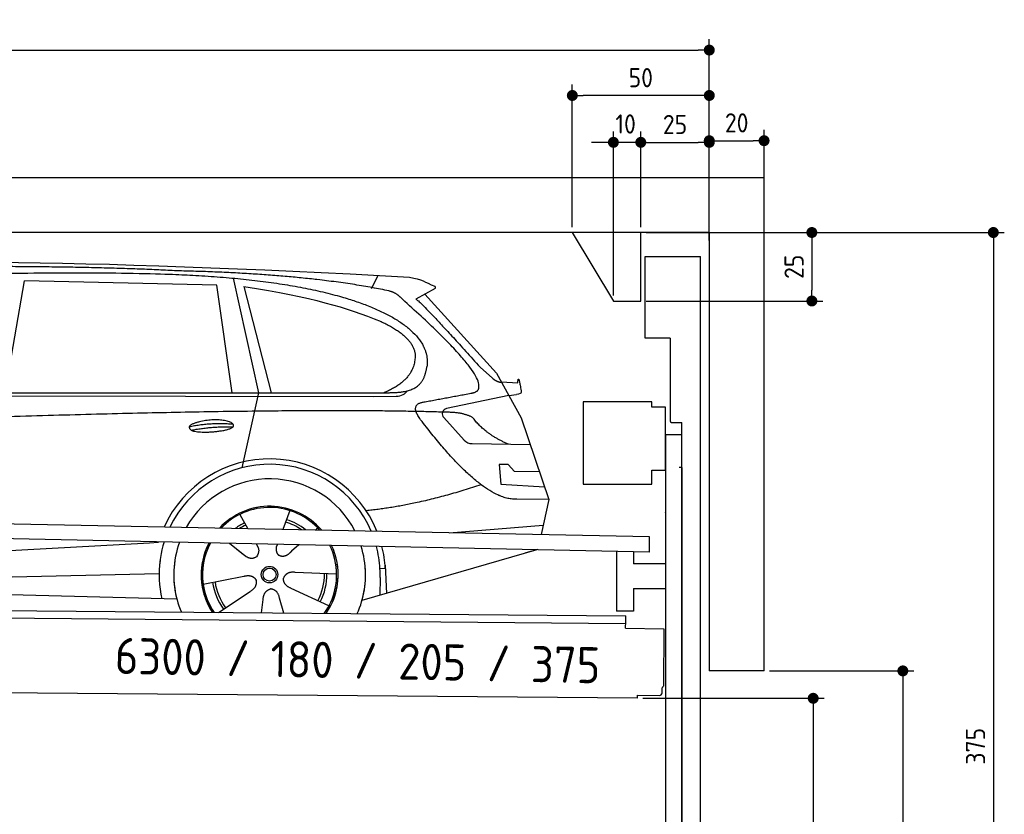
# Model space of a CAD drawing. Header units: millimetres. Extents: x -411 to 6777, y 0 to 6527.
# Tile 6 of 6: x 3183 to 6777, y 3627 to 6527. Entities that reach past the tile are written whole.
import ezdxf

# ---------------------------------------------------------------- set-up
doc = ezdxf.new("R2010")
doc.units = ezdxf.units.MM
doc.layers.add('4', color=3, linetype='Continuous')
for name, color, linetype, lineweight in [('car', 10, 'Continuous', 25), ('Freiraum', 7, 'Continuous', 25), ('Logo', 7, 'Continuous', 25), ('Plattform', 7, 'Continuous', 25), ('Ständer vorne', 7, 'Continuous', 25), ('Tor', 200, 'Continuous', 25)]:
    doc.layers.add(name, color=color, linetype=linetype, lineweight=lineweight)
doc.styles.get("Standard").update_dxf_attribs({"font": 'ISOCP.SHX'})
doc.dimstyles.new('GEN-ISO', dxfattribs={"dimscale": 20, "dimtxt": 3.5, "dimasz": 2, "dimexe": 2, "dimexo": 1, "dimgap": 1.5, "dimtad": 1, "dimdec": 1, "dimlfac": 0.1, "dimdsep": 46, "dimtxsty": 'STANDARD', "dimblk": 'PUNKT', "dimcen": 2, "dimclrd": 256, "dimclre": 256, "dimclrt": 2, "dimadec": 0, "dimazin": 0, "dimtp": 0.1, "dimtm": 0.1, "dimtfac": 0.71, "dimtdec": 1, "dimtmove": 2, "dimatfit": 3, "dimldrblk": 'PUNKT', "dimfxl": 2, "dimtolj": 1, "dimarcsym": 0})

# ---------------------------------------------------------------- blocks, each defined once
blk = doc.blocks.new('PUNKT')
at = {"layer": '4', "color": 0, "linetype": 'ByBlock'}
blk.add_line((-0.5, 0), (-1, 0), dxfattribs=at)
at = {"layer": '4', "color": 0, "linetype": 'ByBlock', "const_width": 0.5}
blk.add_lwpolyline([(-0.25, 0, 1), (0.25, 0, 1)], format="xyb", close=True, dxfattribs=at)
blk = doc.blocks.new('*D174')
at = {"layer": '4', "lineweight": -2, "transparency": 16777216}
for p, q in [((5720, 5750), (6776.9, 5750)), ((6736.9, 5710), (6736.9, 2040)), ((6295.4, 2000), (6776.9, 2000))]:
    blk.add_line(p, q, dxfattribs=at)
at = {"layer": 'Defpoints', "color": 0, "transparency": 16777216}
for p in [(5700, 5750), (6275.4, 2000), (6736.9, 2000)]:
    blk.add_point(p, dxfattribs=at)
at = {"layer": '4', "lineweight": -2, "transparency": 16777216, "xscale": 40, "yscale": 40, "zscale": 40}
for p, rotation in [((6736.9, 5750), 90), ((6736.9, 2000), 270)]:
    blk.add_blockref('PUNKT', p, dxfattribs=dict(at, rotation=rotation))
at = {"layer": '4', "color": 2, "transparency": 16777216, "insert": (6671.9, 3875), "char_height": 70, "attachment_point": 5, "rotation": 90}
blk.add_mtext('375', dxfattribs=at)
blk = doc.blocks.new('*D176')
at = {"layer": '4', "lineweight": -2, "transparency": 16777216}
for p, q in [((5920, 4150), (6446.5, 4150)), ((6406.5, 4110), (6406.5, 2040)), ((6295.4, 2000), (6446.5, 2000))]:
    blk.add_line(p, q, dxfattribs=at)
at = {"layer": 'Defpoints', "color": 0, "transparency": 16777216}
for p in [(5900, 4150), (6275.4, 2000), (6406.5, 2000)]:
    blk.add_point(p, dxfattribs=at)
at = {"layer": '4', "lineweight": -2, "transparency": 16777216, "xscale": 40, "yscale": 40, "zscale": 40}
for p, rotation in [((6406.5, 4150), 90), ((6406.5, 2000), 270)]:
    blk.add_blockref('PUNKT', p, dxfattribs=dict(at, rotation=rotation))
at = {"layer": '4', "color": 2, "transparency": 16777216, "insert": (6341.5, 3075), "char_height": 70, "attachment_point": 5, "rotation": 90}
blk.add_mtext('H2', dxfattribs=at)
blk = doc.blocks.new('*D177')
at = {"layer": '4', "lineweight": -2, "transparency": 16777216}
for p, q in [((200, 5720.9), (200, 6455.8)), ((5700, 5920.9), (5700, 6455.8)), ((240, 6415.8), (5660, 6415.8))]:
    blk.add_line(p, q, dxfattribs=at)
at = {"layer": 'Defpoints', "color": 0, "transparency": 16777216}
for p in [(5700, 6415.8), (5700, 5900.9), (200, 5700.9)]:
    blk.add_point(p, dxfattribs=at)
at = {"layer": '4', "lineweight": -2, "transparency": 16777216, "xscale": 40, "yscale": 40, "zscale": 40, "rotation": 180}
blk.add_blockref('PUNKT', (200, 6415.8), dxfattribs=at)
at = {"layer": '4', "lineweight": -2, "transparency": 16777216, "xscale": 40, "yscale": 40, "zscale": 40}
blk.add_blockref('PUNKT', (5700, 6415.8), dxfattribs=at)
at = {"layer": '4', "color": 2, "transparency": 16777216, "insert": (2950, 6480.8), "char_height": 70, "attachment_point": 5}
blk.add_mtext('550', dxfattribs=at)
blk = doc.blocks.new('*D178')
at = {"layer": '4', "lineweight": -2, "transparency": 16777216}
for p, q in [((5457.5, 4050), (6119.3, 4050)), ((6079.3, 4010), (6079.3, 2040)), ((6099.3, 2000), (6119.3, 2000))]:
    blk.add_line(p, q, dxfattribs=at)
at = {"layer": 'Defpoints', "color": 0, "transparency": 16777216}
for p in [(5437.5, 4050), (6079.3, 2000), (6079.3, 2000)]:
    blk.add_point(p, dxfattribs=at)
at = {"layer": '4', "lineweight": -2, "transparency": 16777216, "xscale": 40, "yscale": 40, "zscale": 40}
for p, rotation in [((6079.3, 4050), 90), ((6079.3, 2000), 270)]:
    blk.add_blockref('PUNKT', p, dxfattribs=dict(at, rotation=rotation))
at = {"layer": '4', "color": 2, "transparency": 16777216, "insert": (6004.7, 2909.2), "char_height": 70, "attachment_point": 5, "rotation": 90}
blk.add_mtext('205', dxfattribs=at)
blk = doc.blocks.new('*D179')
at = {"layer": '4', "lineweight": -2, "transparency": 16777216}
for p, q in [((5450, 5921.3), (5450, 6119.1)), ((5700, 5920.9), (5700, 6119.1)), ((5490, 6079.1), (5660, 6079.1))]:
    blk.add_line(p, q, dxfattribs=at)
at = {"layer": 'Defpoints', "color": 0, "transparency": 16777216}
for p in [(5700, 6079.1), (5450, 5901.3), (5700, 5900.9)]:
    blk.add_point(p, dxfattribs=at)
at = {"layer": '4', "lineweight": -2, "transparency": 16777216, "xscale": 40, "yscale": 40, "zscale": 40, "rotation": 180}
blk.add_blockref('PUNKT', (5450, 6079.1), dxfattribs=at)
at = {"layer": '4', "lineweight": -2, "transparency": 16777216, "xscale": 40, "yscale": 40, "zscale": 40}
blk.add_blockref('PUNKT', (5700, 6079.1), dxfattribs=at)
at = {"layer": '4', "color": 2, "transparency": 16777216, "insert": (5575, 6144.2), "char_height": 70, "attachment_point": 5}
blk.add_mtext('25', dxfattribs=at)
blk = doc.blocks.new('*D180')
at = {"layer": '4', "lineweight": -2, "transparency": 16777216}
for p, q in [((5200, 5770), (5200, 6290.1)), ((5700, 5770), (5700, 6290.1)), ((5660, 6250.1), (5240, 6250.1))]:
    blk.add_line(p, q, dxfattribs=at)
at = {"layer": 'Defpoints', "color": 0, "transparency": 16777216}
for p in [(5200, 6250.1), (5200, 5750), (5700, 5750)]:
    blk.add_point(p, dxfattribs=at)
at = {"layer": '4', "lineweight": -2, "transparency": 16777216, "xscale": 40, "yscale": 40, "zscale": 40, "rotation": 180}
blk.add_blockref('PUNKT', (5200, 6250.1), dxfattribs=at)
at = {"layer": '4', "lineweight": -2, "transparency": 16777216, "xscale": 40, "yscale": 40, "zscale": 40}
blk.add_blockref('PUNKT', (5700, 6250.1), dxfattribs=at)
at = {"layer": '4', "color": 2, "transparency": 16777216, "insert": (5450, 6315.1), "char_height": 70, "attachment_point": 5}
blk.add_mtext('50', dxfattribs=at)
blk = doc.blocks.new('*D181')
at = {"layer": '4', "lineweight": -2, "transparency": 16777216}
for p, q in [((5470, 5750), (6114.4, 5750)), ((6074.4, 5710), (6074.4, 5540)), ((5470, 5500), (6114.4, 5500))]:
    blk.add_line(p, q, dxfattribs=at)
at = {"layer": 'Defpoints', "color": 0, "transparency": 16777216}
for p in [(5450, 5750), (5450, 5500), (6074.4, 5500)]:
    blk.add_point(p, dxfattribs=at)
at = {"layer": '4', "lineweight": -2, "transparency": 16777216, "xscale": 40, "yscale": 40, "zscale": 40}
for p, rotation in [((6074.4, 5750), 90), ((6074.4, 5500), 270)]:
    blk.add_blockref('PUNKT', p, dxfattribs=dict(at, rotation=rotation))
at = {"layer": '4', "color": 2, "transparency": 16777216, "insert": (6009.4, 5625), "char_height": 70, "attachment_point": 5, "rotation": 90}
blk.add_mtext('25', dxfattribs=at)
blk = doc.blocks.new('*D182')
at = {"layer": '4', "lineweight": -2, "transparency": 16777216}
for p, q in [((5350, 5520), (5350, 6119.1)), ((5450, 5770), (5450, 6119.1)), ((5310, 6079.1), (5270, 6079.1)), ((5450, 6079.1), (5350, 6079.1)), ((5490, 6079.1), (5530, 6079.1))]:
    blk.add_line(p, q, dxfattribs=at)
at = {"layer": 'Defpoints', "color": 0, "transparency": 16777216}
for p in [(5350, 6079.1), (5450, 5750), (5350, 5500)]:
    blk.add_point(p, dxfattribs=at)
at = {"layer": '4', "lineweight": -2, "transparency": 16777216, "xscale": 40, "yscale": 40, "zscale": 40}
blk.add_blockref('PUNKT', (5350, 6079.1), dxfattribs=at)
at = {"layer": '4', "lineweight": -2, "transparency": 16777216, "xscale": 40, "yscale": 40, "zscale": 40, "rotation": 180}
blk.add_blockref('PUNKT', (5450, 6079.1), dxfattribs=at)
at = {"layer": '4', "color": 2, "transparency": 16777216, "insert": (5394.7, 6146.1), "char_height": 70, "attachment_point": 5}
blk.add_mtext('10', dxfattribs=at)
blk = doc.blocks.new('Car')
at = {"layer": 'car'}
for p, q in [((3911.1, 5619.5), (4007.7, 5202.1)), ((4416.4, 5586.7), (4440.2, 5634.2)), ((3082.2, 5193.1), (3149.3, 5602.9)), ((3851, 5593), (3149.3, 5602.9)), ((3910.5, 5201.1), (3851, 5593)), ((3950.6, 5588.8), (4053.7, 5202.5)), ((4647.9, 5588.1), (4577.8, 5548.9)), ((4611.1, 5567.5), (4875.4, 5281.6)), ((4815.1, 5302.7), (4860.7, 5262.8)), ((4875.4, 5281.6), (4966.1, 5119.4)), ((4893.3, 5249.6), (4953.5, 5247.5)), ((1783.5, 5171.7), (4426.7, 5192.7)), ((1830.4, 5181), (4482.2, 5206.7)), ((4007.7, 5202.1), (3949.4, 4927.9)), ((4426.7, 5192.7), (4509.6, 5194.1)), ((4920.8, 5200.5), (4694.4, 5150.6)), ((4920.8, 5200.5), (4948.5, 5204.5)), ((4684, 5117.5), (4759, 5036.3)), ((4966.1, 5119.4), (5070.4, 4821.8)), ((4788.3, 5023.4), (5000, 5022.6)), ((4920.8, 4948.6), (4888.1, 4948.6)), ((4888.1, 4948.6), (4895, 4877.1)), ((4944.5, 4922.7), (4920.8, 4948.6)), ((5035, 4922.7), (4944.5, 4922.7)), ((4895, 4877.1), (5054, 4868.5)), ((5070.4, 4821.8), (4953.5, 4822.2)), ((5070.4, 4821.8), (5043.8, 4693.9)), ((3943.3, 4757.6), (3972.9, 4705.4)), ((4125.5, 4773), (4100.5, 4704)), ((4227.6, 4711.2), (4219.8, 4702.8)), ((4707.8, 4697.5), (5051, 4728.4)), ((3971.5, 4707.8), (3972.9, 4705.4)), ((1745.7, 4531.9), (3614.7, 4651.2)), ((3614.7, 4651.2), (3647.2, 4653.2)), ((3906.6, 4651.6), (3958.2, 4611.5)), ((3906.8, 4651.6), (3967.6, 4604.4)), ((4003.9, 4650.5), (4010, 4639.5)), ((4081, 4649.6), (4077.3, 4639.2)), ((4159.7, 4648.6), (4133, 4624.6)), ((5027.9, 4638.4), (4391.8, 4447)), ((5032.5, 4639.8), (4988.8, 4626.7)), ((4475.8, 4565.1), (4456.5, 4563.9)), ((4475, 4577.2), (4481.6, 4474)), ((1765.6, 4480), (3650.9, 4538.6)), ((3811.4, 4501.6), (3959.7, 4531.8)), ((4298.5, 4542.7), (4147.2, 4547.7)), ((4457.3, 4531.4), (4456.2, 4466.4)), ((1667.1, 4481.7), (3716, 4447)), ((3868.6, 4398.9), (3983, 4476.5)), ((4271.3, 4426.5), (4133.5, 4489.2)), ((4025.6, 4399), (4031.1, 4447.4)), ((4106.4, 4399), (4090.9, 4452.5))]:
    blk.add_line(p, q, dxfattribs=at)
for radius in [30.1, 23.6]:
    blk.add_circle((4053.5, 4538.8), radius, dxfattribs=at)
for centre, radius, start, end in [((4698.7, 5131), 20, 102.4358, 222.7473), ((4788.4, 5063.4), 40, 222.7473, 269.7861), ((4053.9, 4538.2), 422.7, 22.5487, 156.2143), ((4053.9, 4538.2), 403.4, 23.7263, 155.0367), ((4053.9, 4538.2), 350, 27.7494, 151.0136), ((4053.9, 4538.2), 250, 41.078, 137.685), ((4053.9, 4538.2), 250, 41.078, 137.685), ((4053.9, 4538.2), 250, 41.078, 137.685), ((4053.5, 4538.8), 245, 41.9641, 136.7989), ((4053.5, 4538.8), 209.6, 116.262, 127.1225), ((4053.5, 4538.8), 200.6, 116.1152, 123.6695), ((4053.5, 4538.8), 200.6, 55.0934, 73.5463), ((4053.5, 4538.8), 209.6, 51.6404, 73.3995), ((4053.5, 4538.8), 245, 41.9641, 44.7348), ((4053.9, 4538.2), 422.7, 164.0109, 164.2126), ((4053.9, 4538.2), 422.7, 164.0109, 164.2126), ((4053.9, 4538.2), 403.4, 163.2593, 179.9464), ((4053.9, 4538.2), 403.4, 163.2593, 179.9464), ((4053.9, 4538.2), 350, 160.7243, 195.1055), ((4053.9, 4538.2), 350, 160.7243, 195.1055), ((4053.9, 4538.2), 250, 152.8016, 213.8648), ((4053.9, 4538.2), 250, 152.8016, 213.4506), ((4053.9, 4538.2), 250, 152.8016, 213.4506), ((4053.5, 4538.8), 245, 152.3519, 188.7348), ((4053.5, 4538.8), 245, 152.3519, 188.7348), ((4053.9, 4538.2), 250, 326.1848, 25.8498), ((4053.9, 4538.2), 250, 326.1848, 25.8498), ((4053.5, 4538.8), 245, 0.9266, 26.2995), ((4053.9, 4538.2), 350, 344.8945, 17.9271), ((4053.9, 4538.2), 350, 344.8945, 17.9271), ((4053.9, 4538.2), 403.4, 3.6504, 15.3921), ((4053.9, 4538.2), 403.4, 3.6504, 15.3921), ((4053.9, 4538.2), 422.7, 3.6504, 14.6404), ((4053.9, 4538.2), 422.7, 3.6504, 14.6404), ((4053.9, 4538.2), 403.4, 173.0827, 193.1146), ((4053.9, 4538.2), 350, 172.1254, 203.4635), ((4053.9, 4538.2), 250, 169.2195, 213.8648), ((4053.5, 4538.8), 245, 169.1336, 214.8006), ((4053.5, 4538.8), 245, 325.2489, 9.5178), ((4053.9, 4538.2), 250, 326.1848, 9.4319), ((4053.9, 4538.2), 350, 336.586, 6.526), ((4053.9, 4538.2), 403.4, 359.0315, 5.5686), ((4053.9, 4538.2), 422.7, 3.6504, 3.7403), ((4053.5, 4538.8), 200.6, 332.1152, 1.5463), ((4053.5, 4538.8), 209.6, 332.262, 1.3995), ((4053.5, 4538.8), 209.6, 188.262, 217.3995), ((4053.5, 4538.8), 200.6, 188.1152, 217.5463)]:
    blk.add_arc(centre, radius, start, end, dxfattribs=at)
for points, degree in [([(2209.2, 5622.9), (2496.3, 5687.1), (3381.4, 5682), (4553.9, 5629.4)], 3), ([(3703.9, 5644.3), (3355.6, 5660.5), (2739.7, 5650.1)], 2), ([(4479.5, 5578.3), (4178.4, 5638.2), (3703.9, 5644.3)], 2), ([(4553.9, 5629.4), (4600.7, 5620.4), (4609.7, 5612.2), (4647.1, 5596.7)], 3), ([(3950.6, 5588.8), (4205.1, 5552.2), (4318.6, 5517.6), (4451.9, 5466.1)], 3), ([(4529.2, 5548), (4511.1, 5569.7), (4479.5, 5578.3)], 2), ([(4647.9, 5588.1), (4649.6, 5589.7), (4650.2, 5592.8), (4649.7, 5595.6), (4647.1, 5596.7)], 4), ([(4794.1, 5210), (4883.3, 5238.9), (4529.2, 5548)], 2), ([(4577.8, 5548.9), (4585.6, 5553.3), (4815.1, 5302.7)], 2), ([(4451.9, 5466.1), (4566.5, 5415.1), (4577.2, 5350.1)], 2), ([(4577.2, 5350.1), (4582.8, 5255.6), (4465.5, 5206.5)], 2), ([(4482.2, 5206.7), (4532.3, 5207.2), (4605.3, 5212.5), (4613, 5259.4), (4621.2, 5302.6)], 4), ([(4860.7, 5262.8), (4869, 5255.6), (4882.3, 5248), (4891.4, 5248), (4893.3, 5249.6)], 4), ([(4953.5, 5247.5), (4954.7, 5286.4), (4966.1, 5212.2)], 2), ([(4509.6, 5194.1), (4528.9, 5194.9), (4543.6, 5204), (4550.8, 5214.3)], 3), ([(4580.8, 5227.2), (4580.9, 5227.3), (4580.9, 5227.3), (4581, 5227.3)], 3), ([(4966.1, 5212.2), (4966.3, 5208.5), (4960.8, 5206.8), (4948.4, 5204.5)], 3), ([(4701.5, 5137), (3824.8, 5157.4), (1392.8, 5022.9)], 2), ([(4599.9, 5109.2), (4555.6, 5167.5), (4615.5, 5174.7)], 2), ([(4953.5, 4822.2), (4827.8, 4814), (4599.9, 5109.2)], 2), ([(4789.3, 5119.4), (4751.9, 5137.5), (4701.5, 5137)], 2), ([(4920.8, 5022.9), (4835.1, 5058), (4789.3, 5119.4)], 2), ([(3756.1, 5076.2), (3831.5, 5093.1), (3915, 5087.3)], 2), ([(3763.2, 5063.4), (3837.2, 5078), (3915.2, 5077.3)], 2), ([(4821.6, 4873.6), (4596.9, 4796.1), (4404.2, 4774.9)], 2), ([(3958.4, 4611.5), (3981.9, 4589.8), (4005.1, 4603.4)], 2), ([(3959.7, 4531.8), (3990.4, 4540.8), (4005.2, 4518.4)], 2), ([(4147.2, 4547.7), (4115.4, 4551.4), (4104.6, 4526.8)], 2), ([(3983, 4476.5), (4010.9, 4492.2), (4005.2, 4518.4)], 2), ([(4133.5, 4489.2), (4103.4, 4500), (4104.6, 4526.8)], 2), ([(4031.1, 4447.4), (4032.1, 4479.4), (4057.9, 4486.5)], 2), ([(4090.9, 4452.5), (4084.7, 4483.8), (4057.9, 4486.5)], 2)]:
    blk.add_open_spline(points, degree=degree, dxfattribs=at)
for points, degree, knots in [([(2378.9, 5610.7), (2405.5, 5613), (2544.9, 5616.1), (3566.1, 5645.6), (4186.4, 5644.9), (4643.3, 5476.4), (4621.2, 5302.6)], 4, [0.0821318, 0.0821318, 0.0821318, 0.0821318, 0.0821318, 0.258851, 0.508851, 1, 1, 1, 1, 1]), ([(4615.5, 5174.7), (4782.1, 5207.3), (4784.9, 5207.9), (4793.2, 5209.8), (4794.1, 5210)], 1, [0.1611508, 0.1611508, 1, 1.0196119, 1.078724, 1.0847856, 1.0847856]), ([(3763.2, 5063.4), (3739.7, 5079.8), (3785.1, 5095.5), (3867.8, 5115.7), (3960.7, 5082.6), (3898.7, 5058.8), (3789.7, 5051.6), (3768.2, 5060.4), (3763.2, 5063.4)], 5, [0, 0, 0, 0, 0, 0, 0.300106, 0.500106, 0.700106, 1, 1, 1, 1, 1, 1]), ([(4010, 4639.5), (4011.7, 4635.5), (4012.8, 4631.5), (4013.1, 4627.6), (4013.8, 4619), (4011.2, 4610.9), (4005.1, 4603.4)], 3, [0.2167758, 0.2167758, 0.2167758, 0.2167758, 0.4600873, 0.4600873, 0.4600873, 1, 1, 1, 1]), ([(4077.3, 4639.2), (4076.7, 4636.1), (4076.5, 4633.1), (4076.6, 4630.1), (4077, 4627.3), (4077.8, 4621.6), (4079.8, 4616.2), (4083.4, 4611.7), (4088.3, 4608.8)], 4, [0.3191838, 0.3191838, 0.3191838, 0.3191838, 0.3191838, 0.5438253, 0.5438253, 0.5438253, 0.5438253, 1, 1, 1, 1, 1]), ([(4133, 4624.6), (4133, 4624.6), (4133, 4624.6), (4133, 4624.6), (4133, 4624.6), (4124, 4614.8), (4113.4, 4604.7), (4099.2, 4602.2), (4088.3, 4608.8)], 4, [-0.000003, -0.000003, -0.000003, -0.000003, -0.000003, 0, 0, 0, 0, 1, 1, 1, 1, 1])]:
    blk.add_open_spline(points, degree=degree, knots=knots, dxfattribs=at)
blk = doc.blocks.new('*D188')
at = {"layer": '4', "lineweight": -2, "transparency": 16777216}
for p, q in [((5700, 5720.9), (5700, 6125.1)), ((5900, 5920.8), (5900, 6125.1)), ((5740, 6085.1), (5860, 6085.1))]:
    blk.add_line(p, q, dxfattribs=at)
at = {"layer": 'Defpoints', "color": 0, "transparency": 16777216}
for p in [(5900, 6085.1), (5900, 5900.8), (5700, 5700.9)]:
    blk.add_point(p, dxfattribs=at)
at = {"layer": '4', "lineweight": -2, "transparency": 16777216, "xscale": 40, "yscale": 40, "zscale": 40, "rotation": 180}
blk.add_blockref('PUNKT', (5700, 6085.1), dxfattribs=at)
at = {"layer": '4', "lineweight": -2, "transparency": 16777216, "xscale": 40, "yscale": 40, "zscale": 40}
blk.add_blockref('PUNKT', (5900, 6085.1), dxfattribs=at)
at = {"layer": '4', "color": 2, "transparency": 16777216, "insert": (5800, 6150.1), "char_height": 70, "attachment_point": 5}
blk.add_mtext('20', dxfattribs=at)
blk = doc.blocks.new('Plattform OG 6200 550')
at = {"layer": 'Plattform'}
for p, q in [((5482.3, 4639.6), (348.5, 4742)), ((5481.2, 4583.6), (347.5, 4691)), ((5481.2, 4583.6), (5482.3, 4639.5)), ((5361.5, 4586.1), (5361.5, 4368.3)), ((5423.5, 4584.7), (5423.5, 4540.8)), ((5539.9, 4540.8), (5423.5, 4540.8)), ((5423.5, 4450.8), (5423.5, 4368.3)), ((5423.5, 4450.8), (5539.9, 4450.8)), ((440.2, 4393.6), (5395, 4350.4)), ((446, 4366.5), (5394.8, 4323.4)), ((5423.5, 4368.3), (5361.5, 4368.3)), ((5395, 4345.2), (5395, 4350.4)), ((5394.7, 4306.2), (5394.9, 4330.2)), ((5394.9, 4330.2), (5395, 4345.2)), ((5394.7, 4306.2), (5534.1, 4303)), ((5534.1, 4303), (5532.3, 4094)), ((5437.5, 4050), (372.6, 4094.2)), ((5527.6, 4070.1), (5527.8, 4088.2)), ((5437.5, 4050), (5437.5, 4060.8)), ((5437.5, 4060.8), (5517.5, 4060.1))]:
    blk.add_line(p, q, dxfattribs=at)
for centre, radius, start, end in [((5517.6, 4070.1), 10, 269.5, 359.5), ((5526.2, 4094.1), 6.08, 284.5689, 358.9086)]:
    blk.add_arc(centre, radius, start, end, dxfattribs=at)
blk = doc.blocks.new('Ständer vorne ab 340')
at = {"layer": 'Ständer vorne'}
for p, q in [((5240, 5132), (5240, 4832)), ((5490, 5132), (5240, 5132)), ((5490, 5112), (5490, 5132)), ((5540, 5112), (5490, 5112)), ((5540, 4882), (5540, 5112)), ((5540.2, 5012), (5539.8, 5012)), ((5540, 5012), (5540, 2000)), ((5600, 5012), (5540, 5012)), ((5600, 1998.7), (5600, 5012)), ((5490, 4832), (5490, 4882)), ((5490, 4882), (5540, 4882)), ((5240, 4832), (5490, 4832)), ((5540, 4727.4), (5540, 4728.4)), ((5511.2, 1995), (5511.2, 1987)), ((5595.1, 1995), (5511.2, 1995)), ((5511.2, 1987), (5600, 1987)), ((5600, 1987), (5600, 1990))]:
    blk.add_line(p, q, dxfattribs=at)
blk = doc.blocks.new('Tor ab 370 Gebäude')
at = {"layer": 'Tor'}
for p, q in [((5465.6, 5364.5), (5465.6, 5663)), ((5465.6, 5663), (5668, 5663)), ((5668, 1987), (5668, 5663)), ((5557, 5364.5), (5465.6, 5364.5)), ((5557, 5364.5), (5557, 5063)), ((5562, 5057.1), (5600, 5057)), ((5600, 4892), (5600, 5057)), ((5600, 4892), (5590, 4892)), ((5600, 4892), (5600, 1987)), ((5600, 1987), (5600, 4892)), ((5668, 1987), (5600, 1987))]:
    blk.add_line(p, q, dxfattribs=at)
blk.add_arc((5563, 5063), 6, 180, 260.4059, dxfattribs=at)
blk = doc.blocks.new('Gebäude_375_GT180')
for p, q in [((5900, 5950), (0, 5950)), ((5900, 4150), (5900, 5950)), ((5700, 5750), (200, 5750)), ((5700, 5750), (5700, 4150)), ((5900, 4150), (5700, 4150))]:
    blk.add_line(p, q)
at = {"layer": 'Freiraum'}
blk.add_lwpolyline([(5200, 5750), (5350, 5500), (5450, 5500), (5450, 5750)], dxfattribs=at)

msp = doc.modelspace()

# ---------------------------------------------------------------- block references
msp.add_blockref('Gebäude_375_GT180', (0, 0))
at = {"layer": 'car', "rotation": 359.4752422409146}
msp.add_blockref('Car', (0, 0), dxfattribs=at)
at = {"layer": 'Plattform'}
msp.add_blockref('Plattform OG 6200 550', (0, 0), dxfattribs=at)
at = {"layer": 'Ständer vorne'}
msp.add_blockref('Ständer vorne ab 340', (0, 0), dxfattribs=at)
at = {"layer": 'Tor', "linetype": 'ByBlock'}
msp.add_blockref('Tor ab 370 Gebäude', (0, 0), dxfattribs=at)

# ---------------------------------------------------------------- texts
at = {"layer": 'Logo'}
msp.add_text('6300 / 180 / 205 / 375', height=132, rotation=358.86053, dxfattribs=at).set_placement((3529.26, 4139.29))

# ---------------------------------------------------------------- dimensions: what is measured, and where the dimension line sits
at = {"layer": '4'}
for base, p1, p2, override, picture, middle in [((5700, 6415.8), (200, 5700.88), (5700, 5900.88), {"dimtdec": 3, "dimtolj": 0}, '*D177', (2950, 6480.8)), ((5200, 6250.12), (5700, 5750), (5200, 5750), {"dimtdec": 3, "dimtolj": 0}, '*D180', (5450, 6315.12)), ((5700, 6079.15), (5449.99, 5901.29), (5700, 5900.88), {"dimtdec": 3, "dimtolj": 0}, '*D179', (5575, 6144.16)), ((5900, 6085.09), (5700, 5700.88), (5900, 5900.82), {"dimtol": 0, "dimlim": 0, "dimtp": 0.1, "dimtm": 0.1, "dimtfac": 0.71, "dimtdec": 3, "dimtolj": 0, "dimtzin": 8}, '*D188', (5800, 6150.1))]:
    dim = msp.add_linear_dim(base=base, p1=p1, p2=p2, dimstyle='GEN-ISO', override=override, dxfattribs=at)
    dim.commit()
    dim.dimension.update_dxf_attribs({"geometry": picture, "text_midpoint": middle})
dim = msp.add_linear_dim(base=(5350, 6079.15), p1=(5449.99, 5750), p2=(5350, 5500), dimstyle='GEN-ISO', override={"dimtdec": 3, "dimtolj": 0}, dxfattribs=at)
dim.commit()
dim.dimension.update_dxf_attribs({"geometry": '*D182', "text_midpoint": (5394.75, 6146.13), "dimtype": 160})
for base, p1, p2, override, picture, middle in [((6074.39, 5500), (5449.99, 5750), (5450, 5500), {"dimtdec": 3, "dimtolj": 0}, '*D181', (6009.39, 5625)), ((6736.86, 2000), (5700, 5750), (6275.45, 2000), {"dimdec": 0, "dimtdec": 3, "dimtolj": 0}, '*D174', (6671.86, 3875))]:
    dim = msp.add_linear_dim(base=base, p1=p1, p2=p2, angle=90, dimstyle='GEN-ISO', override=override, dxfattribs=at)
    dim.commit()
    dim.dimension.update_dxf_attribs({"geometry": picture, "text_midpoint": middle})
dim = msp.add_linear_dim(base=(6406.55, 2000), p1=(5900, 4150), p2=(6275.45, 2000), angle=90, text='H2', dimstyle='GEN-ISO', override={"dimdec": 0, "dimtdec": 3, "dimtolj": 0}, dxfattribs=at)
dim.commit()
dim.dimension.update_dxf_attribs({"geometry": '*D176', "text_midpoint": (6341.54, 3075)})
dim = msp.add_linear_dim(base=(6079.31, 2000), p1=(5437.5, 4049.97), p2=(6079.31, 2000), angle=90, dimstyle='GEN-ISO', override={"dimtdec": 3, "dimtolj": 0}, dxfattribs=at)
dim.commit()
dim.dimension.update_dxf_attribs({"geometry": '*D178', "text_midpoint": (6004.71, 2909.23), "dimtype": 160})

doc.saveas('drawing.dxf')
